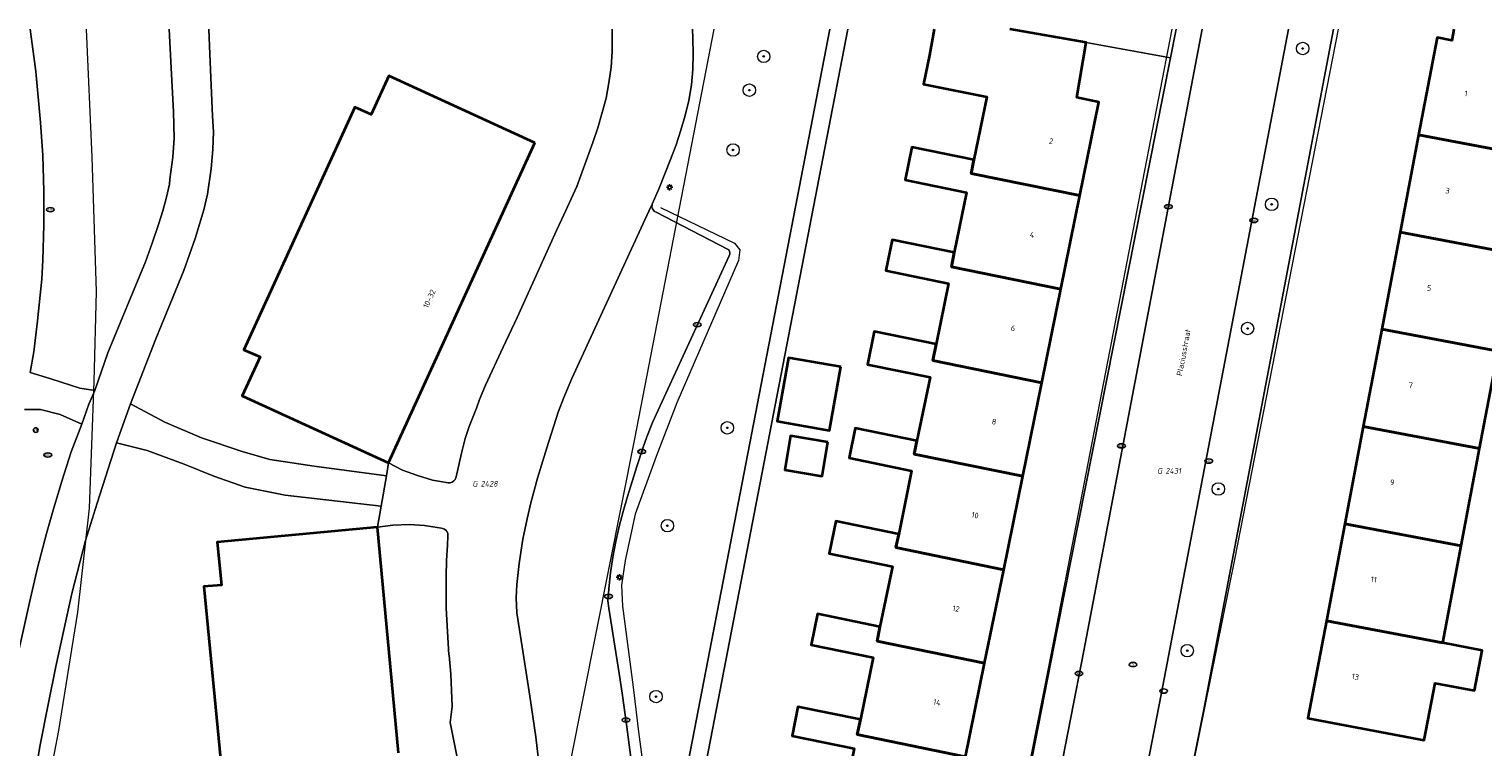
# Model space of a CAD drawing. Header units: metres. Extents: x 253395 to 254027, y 592765 to 593194.
# Tile 166 of 173: x 253682 to 253776, y 593148 to 593194. Entities that reach past the tile are written whole.
import ezdxf
from ezdxf.enums import TextEntityAlignment as Align
from ezdxf.lldxf.tags import DXFTag

# ---------------------------------------------------------------- set-up
doc = ezdxf.new("R2010")
doc.units = ezdxf.units.M
for name, color, linetype, lineweight in [('B-WE-GR-BEPLANTING_CULTUUR_BOSPLANTSOEN-GV', 254, 'Continuous', 18), ('B-WE-GR-BOOM-S', 254, 'Continuous', 25), ('B-WE-GR-HAAG-G', 254, 'GR-HAAG1-SO', 13), ('B-WE-IE-MEUBILAIR-S', 254, 'Continuous', 25), ('B-WE-KG-GRENS_PERCEEL-G', 254, 'KG-PERCEEL-SO', 18), ('B-WE-KG-GRENS_PERCEEL-S', 254, 'Continuous', 25), ('B-WE-OG-BEBOUWING-GV', 254, 'Continuous', 35), ('B-WE-OG-BEBOUWING-T18', 254, 'Continuous', 18), ('B-WE-OG-TERREIN_BEGROEID-GV', 254, 'Continuous', 18), ('B-WE-OG-TERREIN_ERF-GV', 254, 'Continuous', 18), ('B-WE-OG-TOPOGRAFIE-T18', 254, 'Continuous', 18), ('B-WE-VH-HALFVERHARDING_GRAVEL-GV', 254, 'Continuous', 18), ('B-WE-VH-HALFVERHARDING_GRIND-GV', 254, 'Continuous', 18), ('B-WE-VH-OPENVERHARDING-GV', 254, 'Continuous', 18), ('B-WE-VH-OPENVERHARDING_STRAATBAKSTEEN-GV', 254, 'Continuous', 18)]:
    doc.layers.add(name, color=color, linetype=linetype, lineweight=lineweight)
doc.styles.add('NLCS-ISO', font='txt')
doc.styles.add('NLCS-ISO-M200-T18', font='txt', dxfattribs={"height": 0.36})
doc.styles.get("Standard").update_dxf_attribs({"font": 'simplex.shx'})
doc.linetypes.add('GR-HAAG1-SO', pattern='A,6,[176,NLCS.SHX,S=0.125,R=0,X=0,Y=0],-2', length=8)
tags = doc.linetypes.add('KG-PERCEEL-SO', pattern='A,5.5,-2,["P",Standard,S=1.8,R=0,X=-0.5,Y=-0.9],-2,5.5,-2,[5,NLCS.SHX,S=0.75,R=0,X=0,Y=0],-2', length=19).pattern_tags.tags
tags[6] = DXFTag(74, 10)

# ---------------------------------------------------------------- blocks, each defined once
blk = doc.blocks.new('SIE-MEUBILAIR_PAAL_VERKEERSBORD-SO')
blk.add_circle((0, 0), 0.75)
at = {"style": 'NLCS-ISO'}
blk.add_text('vb', height=0.75, dxfattribs=at).set_placement((0, 0.07), align=Align.MIDDLE_CENTER)
blk = doc.blocks.new('SIE-MEUBILAIR_PAAL_LICHTMAST-SO')
for points in [[(-0.62, 0), (-1, 0)], [(-0.71, 0.71), (-0.44, 0.44)], [(0, 1), (0, 0.62)], [(0.44, 0.44), (0.71, 0.71)], [(1, 0), (0.62, 0)], [(-0.71, -0.71), (-0.44, -0.44)], [(0, -0.62), (0, -1)], [(0.44, -0.44), (0.71, -0.71)]]:
    blk.add_lwpolyline(points)
blk.add_circle((0, 0), 0.5)
blk = doc.blocks.new('SIE-MEUBILAIR_PUT_KOLK-SO')
blk.add_ellipse((0, 0), major_axis=(1.25, 0), ratio=0.54)
at = {"style": 'NLCS-ISO'}
blk.add_text('klk', height=0.75, dxfattribs=at).set_placement((0.03, 0), align=Align.MIDDLE_CENTER)
blk = doc.blocks.new('SIE-MEUBILAIR_PUT_RIOOLPUT-SO')
blk.add_ellipse((0, 0), major_axis=(1.25, 0), ratio=0.54)
at = {"style": 'NLCS-ISO'}
blk.add_text('ri', height=0.75, dxfattribs=at).set_placement((-0.04, 0.07), align=Align.MIDDLE_CENTER)
blk = doc.blocks.new('SGR-BOOM_GBKN-SO')
at = {"linetype": 'ByBlock', "lineweight": 18}
h = blk.add_hatch(color=0, dxfattribs=at)
h.dxf.hatch_style = 1
edge = h.paths.add_edge_path()
edge.add_arc((0, 0), 0.25, 0, 360)
at = {"color": 0, "linetype": 'ByBlock', "lineweight": 18}
for radius in [2, 0.25]:
    blk.add_circle((0, 0), radius, dxfattribs=at)
at = {"color": 0, "linetype": 'ByBlock', "lineweight": 18, "style": 'NLCS-ISO'}
blk.add_attdef('SOORT', (2.5, 0), '', height=1.5, dxfattribs=at)
blk = doc.blocks.new('SKG-PERCEELNUMMER-SO')
at = {"style": 'NLCS-ISO', "oblique": 10, "flags": 1}
for tag, p in [('GEMEENTECODE', (0, 2.55)), ('PERCEELGROOTTE', (0, -2.45))]:
    blk.add_attdef(tag, text='', height=1.8, dxfattribs=at).set_placement(p, align=Align.MIDDLE_CENTER)
at = {"style": 'NLCS-ISO', "oblique": 10}
blk.add_attdef('SECTIE', text='', height=1.8, dxfattribs=at).set_placement((-0.5, 0), align=Align.MIDDLE_RIGHT)
blk.add_attdef('PERCEELNUMMER', text='', height=1.8, dxfattribs=at).set_placement((0.5, 0), align=Align.MIDDLE_LEFT)

msp = doc.modelspace()

# ---------------------------------------------------------------- linework, layer by layer
at = {"layer": 'B-WE-GR-BEPLANTING_CULTUUR_BOSPLANTSOEN-GV'}
msp.add_lwpolyline([(253745.129, 593193.865), (253750.04, 593193.01), (253755.442, 593192.017), (253755.808, 593193.865)], dxfattribs=at)
at = {"layer": 'B-WE-GR-HAAG-G'}
msp.add_lwpolyline([(253722.662, 593182.399), (253727.432, 593180.107), (253727.765, 593179.67), (253727.683, 593178.981), (253723.712, 593169.829), (253722.38, 593166.374), (253721.029, 593162.679), (253720.401, 593159.692), (253720.154, 593158.114), (253720.222, 593156.752), (253720.91, 593151.549), (253721.249, 593148.67), (253721.767, 593144.818)], dxfattribs=at)
at = {"layer": 'B-WE-KG-GRENS_PERCEEL-G'}
for points in [[(253682.589, 593141.481), (253683.995, 593148.759), (253685.202, 593156.372), (253685.964, 593163.064), (253686.266, 593171.194), (253686.408, 593176.983), (253686.14, 593185.622), (253685.767, 593193.865)], [(253714.394, 593134.227), (253721.014, 593167.508), (253726.127, 593193.865)], [(253734.406, 593086.189), (253740.257, 593115.577), (253747.647, 593152.96), (253755.552, 593193.865)], [(253743.899, 593082.045), (253747.255, 593097.911), (253753.454, 593129.462), (253759.592, 593159.76), (253766.243, 593193.865)]]:
    msp.add_lwpolyline(points, dxfattribs=at)
at = {"layer": 'B-WE-OG-BEBOUWING-GV'}
for points in [[(253740.252, 593193.865), (253739.96, 593192.186), (253739.58, 593190.332), (253743.65, 593189.498), (253742.82, 593185.45), (253742.642, 593184.584), (253749.617, 593183.154), (253750.84, 593189.167), (253749.421, 593189.457), (253750.04, 593193.01), (253745.129, 593193.865)], [(253773.668, 593193.865), (253773.529, 593193.134), (253772.586, 593193.313), (253771.4, 593187.063), (253778.877, 593185.645), (253780.044, 593191.797), (253781.105, 593191.596), (253781.535, 593193.865)], [(253705.818, 593147.338), (253704.48, 593161.828), (253694.175, 593160.865), (253694.445, 593158.116), (253693.318, 593158.017), (253694.442, 593146.269)]]:
    msp.add_lwpolyline(points, dxfattribs=at)
for points in [[(253714.585, 593186.559), (253705.193, 593190.863), (253704.059, 593188.378), (253703.02, 593188.852), (253695.892, 593173.233), (253696.925, 593172.783), (253695.779, 593170.277), (253705.185, 593165.971)], [(253778.877, 593185.645), (253771.4, 593187.063), (253770.215, 593180.813), (253777.692, 593179.395)], [(253742.82, 593185.45), (253738.823, 593186.269), (253738.392, 593184.166), (253742.345, 593183.356), (253741.554, 593179.496), (253741.367, 593178.581), (253748.395, 593177.141), (253749.617, 593183.154), (253742.642, 593184.584)], [(253777.692, 593179.395), (253770.215, 593180.813), (253769.03, 593174.563), (253776.507, 593173.145)], [(253741.554, 593179.496), (253737.553, 593180.315), (253737.147, 593178.333), (253741.188, 593177.505), (253740.389, 593173.606), (253740.175, 593172.561), (253747.173, 593171.128), (253748.395, 593177.141), (253741.367, 593178.581)], [(253740.389, 593173.606), (253736.408, 593174.422), (253735.974, 593172.305), (253739.996, 593171.481), (253739.156, 593167.384), (253738.984, 593166.543), (253745.95, 593165.115), (253747.173, 593171.128), (253740.175, 593172.561)], [(253776.507, 593173.145), (253769.03, 593174.563), (253767.844, 593168.313), (253775.321, 593166.895)], [(253734.259, 593172.139), (253730.887, 593172.734), (253730.166, 593168.648), (253733.538, 593168.052)], [(253739.156, 593167.384), (253735.188, 593168.197), (253734.798, 593166.29), (253738.813, 593165.468), (253737.978, 593161.395), (253737.799, 593160.522), (253744.728, 593159.102), (253745.95, 593165.115), (253738.984, 593166.543)], [(253775.321, 593166.895), (253767.844, 593168.313), (253766.659, 593162.063), (253774.136, 593160.645)], [(253733.429, 593167.3), (253731.016, 593167.704), (253730.651, 593165.529), (253733.065, 593165.124)], [(253737.978, 593161.395), (253733.932, 593162.225), (253733.506, 593160.147), (253737.571, 593159.314), (253736.776, 593155.438), (253736.585, 593154.508), (253743.505, 593153.088), (253744.728, 593159.102), (253737.799, 593160.522)], [(253774.136, 593160.645), (253766.659, 593162.063), (253765.473, 593155.813), (253772.95, 593154.395)], [(253736.776, 593155.438), (253732.763, 593156.261), (253732.357, 593154.282), (253736.335, 593153.466), (253735.516, 593149.47), (253735.318, 593148.502), (253742.282, 593147.075), (253743.505, 593153.088), (253736.585, 593154.508)], [(253772.95, 593154.395), (253765.473, 593155.813), (253764.288, 593149.563), (253771.765, 593148.145), (253772.461, 593151.815), (253775.002, 593151.333), (253775.491, 593153.913)], [(253735.516, 593149.47), (253731.5, 593150.286), (253731.121, 593148.419), (253735.119, 593147.606), (253734.077, 593142.481), (253741.06, 593141.062), (253742.282, 593147.075), (253735.318, 593148.502)]]:
    msp.add_lwpolyline(points, close=True, dxfattribs=at)
at = {"layer": 'B-WE-OG-TERREIN_BEGROEID-GV'}
for points in [[(253682.151, 593193.865), (253682.505, 593191.129), (253682.812, 593187.863), (253682.959, 593185.738), (253683.02, 593183.447), (253683.024, 593181.285), (253682.962, 593179.008), (253682.892, 593177.784), (253682.627, 593175.104), (253682.38, 593173.102), (253682.149, 593171.774), (253683.485, 593171.375), (253685.335, 593170.785), (253686.294, 593170.62), (253687.148, 593173.052), (253688.357, 593176.005), (253689.551, 593178.904), (253689.991, 593180.109), (253690.405, 593181.3), (253690.671, 593182.175), (253690.905, 593183.051), (253691.111, 593183.892), (253691.135, 593184.216), (253691.328, 593185.623), (253691.406, 593186.859), (253691.365, 593188.543), (253691.194, 593191.785), (253691.091, 593193.865)], [(253693.622, 593193.865), (253693.705, 593192.26), (253693.874, 593188.267), (253693.935, 593187.258), (253693.897, 593186.13), (253693.791, 593184.88), (253693.554, 593183.255), (253693.321, 593182.25), (253692.763, 593180.39), (253692.024, 593178.351), (253690.229, 593173.939), (253688.604, 593169.765), (253690.796, 593168.597), (253693.17, 593167.578), (253695.769, 593166.694), (253697.558, 593166.187), (253700.401, 593165.77), (253705.045, 593165.149), (253705.185, 593165.971), (253706.079, 593165.509), (253707.047, 593165.151), (253708.013, 593164.868), (253708.524, 593164.773), (253709.019, 593164.694), (253709.156, 593164.696), (253709.281, 593164.734), (253709.392, 593164.808), (253709.471, 593164.907), (253709.537, 593165.073), (253709.871, 593166.603), (253710.117, 593167.549), (253710.375, 593168.303), (253710.829, 593169.495), (253711.034, 593170.05), (253711.422, 593170.962), (253712.56, 593173.412), (253713.446, 593175.329), (253715.572, 593180.005), (253715.985, 593180.903), (253716.452, 593181.923), (253717.279, 593183.742), (253718.326, 593186.566), (253718.646, 593187.506), (253718.913, 593188.491), (253719.165, 593189.426), (253719.355, 593190.398), (253719.488, 593191.409), (253719.558, 593192.425), (253719.564, 593193.865)], [(253702.334, 593064.237), (253708.383, 593090.498), (253713.394, 593089.516), (253722.516, 593136.733), (253733.553, 593193.865)], [(253724.717, 593193.865), (253724.744, 593193.288), (253724.774, 593192.277), (253724.745, 593191.262), (253724.652, 593190.285), (253724.48, 593189.281), (253724.246, 593188.312), (253723.977, 593187.363), (253723.665, 593186.43), (253723.308, 593185.48), (253722.943, 593184.551), (253722.583, 593183.631), (253722.125, 593182.617), (253722.118, 593182.415), (253722.162, 593182.304), (253722.215, 593182.217), (253722.282, 593182.145), (253722.387, 593182.086), (253726.971, 593179.717), (253727.05, 593179.662), (253727.108, 593179.569), (253727.131, 593179.48), (253727.131, 593179.385), (253727.087, 593179.278), (253722.163, 593168.56), (253721.793, 593167.638), (253721.539, 593166.926), (253721.138, 593165.733), (253720.544, 593163.818), (253720.266, 593162.852), (253720.017, 593161.873), (253719.789, 593160.911), (253719.594, 593159.904), (253719.458, 593158.91), (253719.375, 593158.089), (253719.289, 593157.105), (253719.347, 593156.636), (253719.595, 593154.995), (253720.072, 593152.016), (253720.224, 593151.018), (253720.477, 593149.158), (253720.816, 593146.536)], [(253681.021, 593152.08), (253682.094, 593156.999), (253682.618, 593159.214), (253683.191, 593161.431), (253683.622, 593162.925), (253684.173, 593164.793), (253684.783, 593166.673), (253685.474, 593168.472), (253684.083, 593169.076), (253682.801, 593169.395), (253681.778, 593169.4)], [(253694.442, 593146.269), (253693.318, 593158.017), (253694.445, 593158.116), (253694.175, 593160.865), (253704.48, 593161.828), (253704.712, 593163.189), (253698.534, 593163.892), (253695.958, 593164.42), (253693.956, 593165.123), (253692.036, 593165.882), (253689.676, 593166.763), (253687.699, 593167.251), (253686.444, 593163.389), (253685.702, 593160.98), (253684.825, 593157.581), (253683.794, 593152.887), (253683.298, 593150.441), (253682.796, 593147.853), (253682.449, 593145.807)]]:
    msp.add_lwpolyline(points, dxfattribs=at)
msp.add_lwpolyline([(253703.02, 593188.852), (253704.059, 593188.378), (253705.193, 593190.863), (253714.585, 593186.559), (253705.185, 593165.971), (253695.779, 593170.277), (253696.925, 593172.783), (253695.892, 593173.233)], close=True, dxfattribs=at)
at = {"layer": 'B-WE-OG-TERREIN_ERF-GV'}
for points in [[(253734.711, 593193.865), (253723.674, 593136.733)], [(253735.119, 593147.606), (253731.121, 593148.419), (253731.5, 593150.286), (253735.516, 593149.47), (253736.335, 593153.466), (253732.357, 593154.282), (253732.763, 593156.261), (253736.776, 593155.438), (253737.571, 593159.314), (253733.506, 593160.147), (253733.932, 593162.225), (253737.978, 593161.395), (253738.813, 593165.468), (253734.798, 593166.29), (253735.188, 593168.197), (253739.156, 593167.384), (253739.996, 593171.481), (253735.974, 593172.305), (253736.408, 593174.422), (253740.389, 593173.606), (253741.188, 593177.505), (253737.147, 593178.333), (253737.553, 593180.315), (253741.554, 593179.496), (253742.345, 593183.356), (253738.392, 593184.166), (253738.823, 593186.269), (253742.82, 593185.45), (253743.65, 593189.498), (253739.58, 593190.332), (253739.96, 593192.186), (253740.252, 593193.865)], [(253765.924, 593193.865), (253757.588, 593150.12), (253756.854, 593146.374), (253778.118, 593142.446), (253781.367, 593158.482), (253784.758, 593175.026), (253785.254, 593177.761), (253782.854, 593178.206), (253783.487, 593181.447), (253785.911, 593181.002), (253788.071, 593193.67), (253786.841, 593193.865)], [(253781.535, 593193.865), (253781.105, 593191.596), (253780.044, 593191.797), (253778.877, 593185.645), (253777.692, 593179.395), (253776.507, 593173.145), (253775.321, 593166.895), (253774.136, 593160.645), (253772.95, 593154.395), (253775.491, 593153.913), (253775.002, 593151.333), (253772.461, 593151.815), (253771.765, 593148.145), (253764.288, 593149.563), (253765.473, 593155.813), (253766.659, 593162.063), (253767.844, 593168.313), (253769.03, 593174.563), (253770.215, 593180.813), (253771.4, 593187.063), (253772.586, 593193.313), (253773.529, 593193.134), (253773.668, 593193.865)], [(253744.556, 593136.733), (253748.166, 593155.229), (253755.442, 593192.017), (253750.04, 593193.01), (253749.421, 593189.457), (253750.84, 593189.167), (253749.617, 593183.154), (253748.395, 593177.141), (253747.173, 593171.128), (253745.95, 593165.115), (253744.728, 593159.102), (253743.505, 593153.088), (253742.282, 593147.075)], [(253710.137, 593144.354), (253709.138, 593149.281), (253709.28, 593150.313), (253709.191, 593152.394), (253709.081, 593153.601), (253709.069, 593153.631), (253708.898, 593156.622), (253708.895, 593158.691), (253708.909, 593159.692), (253708.964, 593160.677), (253708.996, 593161.289), (253708.988, 593161.455), (253708.921, 593161.6), (253708.783, 593161.71), (253708.588, 593161.781), (253708.024, 593161.865), (253707.5, 593161.956), (253706.513, 593162.008), (253705.469, 593161.962), (253704.48, 593161.828), (253705.818, 593147.338)]]:
    msp.add_lwpolyline(points, dxfattribs=at)
for points in [[(253730.887, 593172.734), (253734.259, 593172.139), (253733.538, 593168.052), (253730.166, 593168.648)], [(253731.016, 593167.704), (253733.429, 593167.3), (253733.065, 593165.124), (253730.651, 593165.529)]]:
    msp.add_lwpolyline(points, close=True, dxfattribs=at)
at = {"layer": 'B-WE-VH-HALFVERHARDING_GRAVEL-GV'}
msp.add_lwpolyline([(253681.778, 593169.4), (253682.801, 593169.395), (253684.083, 593169.076), (253685.474, 593168.472), (253685.915, 593169.757), (253686.294, 593170.62), (253685.335, 593170.785), (253683.485, 593171.375), (253682.149, 593171.774), (253682.38, 593173.102), (253682.627, 593175.104), (253682.892, 593177.784), (253682.962, 593179.008), (253683.024, 593181.285), (253683.02, 593183.447), (253682.959, 593185.738), (253682.812, 593187.863), (253682.505, 593191.129), (253682.151, 593193.865)], dxfattribs=at)
at = {"layer": 'B-WE-VH-HALFVERHARDING_GRIND-GV'}
for points in [[(253691.091, 593193.865), (253691.194, 593191.785), (253691.365, 593188.543), (253691.406, 593186.859), (253691.328, 593185.623), (253691.135, 593184.216), (253691.111, 593183.892), (253690.905, 593183.051), (253690.671, 593182.175), (253690.405, 593181.3), (253689.991, 593180.109), (253689.551, 593178.904), (253688.357, 593176.005), (253687.148, 593173.052), (253686.294, 593170.62), (253685.915, 593169.757), (253685.474, 593168.472), (253684.783, 593166.673), (253684.173, 593164.793), (253683.622, 593162.925), (253683.191, 593161.431), (253682.618, 593159.214), (253682.094, 593156.999), (253681.021, 593152.08)], [(253682.449, 593145.807), (253682.796, 593147.853), (253683.298, 593150.441), (253683.794, 593152.887), (253684.825, 593157.581), (253685.702, 593160.98), (253686.444, 593163.389), (253687.699, 593167.251), (253688.604, 593169.765), (253690.229, 593173.939), (253692.024, 593178.351), (253692.763, 593180.39), (253693.321, 593182.25), (253693.554, 593183.255), (253693.791, 593184.88), (253693.897, 593186.13), (253693.935, 593187.258), (253693.874, 593188.267), (253693.705, 593192.26), (253693.622, 593193.865)]]:
    msp.add_lwpolyline(points, dxfattribs=at)
msp.add_lwpolyline([(253688.604, 593169.765), (253687.699, 593167.251), (253689.676, 593166.763), (253692.036, 593165.882), (253693.956, 593165.123), (253695.958, 593164.42), (253698.534, 593163.892), (253704.712, 593163.189), (253705.045, 593165.149), (253700.401, 593165.77), (253697.558, 593166.187), (253695.769, 593166.694), (253693.17, 593167.578), (253690.796, 593168.597)], close=True, dxfattribs=at)
at = {"layer": 'B-WE-VH-OPENVERHARDING-GV'}
for points in [[(253733.553, 593193.865), (253722.516, 593136.733), (253713.394, 593089.516), (253734.571, 593085.777), (253734.578, 593085.81), (253734.782, 593086.703), (253734.818, 593086.887), (253714.729, 593090.434), (253723.674, 593136.733), (253734.711, 593193.865)], [(253755.808, 593193.865), (253755.442, 593192.017), (253748.166, 593155.229), (253744.556, 593136.733), (253743.06, 593129.068), (253734.818, 593086.887), (253734.782, 593086.703), (253734.578, 593085.81), (253734.571, 593085.777), (253728.801, 593059.312)], [(253757.491, 593193.865), (253749.885, 593153.89), (253746.549, 593136.733), (253744.816, 593127.819), (253736.661, 593086.261), (253730.426, 593059.445)], [(253730.426, 593059.445), (253736.661, 593086.261), (253744.816, 593127.819), (253746.549, 593136.733), (253749.885, 593153.89), (253757.491, 593193.865)], [(253763.031, 593193.865), (253754.855, 593151.078), (253752.063, 593136.733), (253750.347, 593127.913), (253741.854, 593084.579), (253736.223, 593060.499)], [(253736.223, 593060.499), (253741.854, 593084.579), (253750.347, 593127.913), (253752.063, 593136.733), (253754.855, 593151.078), (253763.031, 593193.865)], [(253737.953, 593055.262), (253744.137, 593081.812), (253744.549, 593083.611), (253745.179, 593086.69), (253753.122, 593127.338), (253754.964, 593136.733), (253756.578, 593144.97), (253756.854, 593146.374), (253757.588, 593150.12), (253765.924, 593193.865)]]:
    msp.add_lwpolyline(points, dxfattribs=at)
at = {"layer": 'B-WE-VH-OPENVERHARDING_STRAATBAKSTEEN-GV'}
for points in [[(253719.564, 593193.865), (253719.558, 593192.425), (253719.488, 593191.409), (253719.355, 593190.398), (253719.165, 593189.426), (253718.913, 593188.491), (253718.646, 593187.506), (253718.326, 593186.566), (253717.279, 593183.742), (253716.452, 593181.923), (253715.985, 593180.903), (253715.572, 593180.005), (253713.446, 593175.329), (253712.56, 593173.412), (253711.422, 593170.962), (253711.034, 593170.05), (253710.829, 593169.495), (253710.375, 593168.303), (253710.117, 593167.549), (253709.871, 593166.603), (253709.537, 593165.073), (253709.471, 593164.907), (253709.392, 593164.808), (253709.281, 593164.734), (253709.156, 593164.696), (253709.019, 593164.694), (253708.524, 593164.773), (253708.013, 593164.868), (253707.047, 593165.151), (253706.079, 593165.509), (253705.185, 593165.971), (253705.045, 593165.149), (253704.712, 593163.189), (253704.48, 593161.828), (253705.469, 593161.962), (253706.513, 593162.008), (253707.5, 593161.956), (253708.024, 593161.865), (253708.588, 593161.781), (253708.783, 593161.71), (253708.921, 593161.6), (253708.988, 593161.455), (253708.996, 593161.289), (253708.964, 593160.677), (253708.909, 593159.692), (253708.895, 593158.691), (253708.898, 593156.622), (253709.069, 593153.631), (253709.081, 593153.601), (253709.191, 593152.394), (253709.28, 593150.313), (253709.138, 593149.281), (253710.137, 593144.354)], [(253714.956, 593145.741), (253714.646, 593148.358), (253714.271, 593150.967), (253713.873, 593153.462), (253713.425, 593156.326), (253713.388, 593157.287), (253713.436, 593158.157), (253713.577, 593159.511), (253713.825, 593161.066), (253714.086, 593162.37), (253714.338, 593163.412), (253714.762, 593164.994), (253715.36, 593166.944), (253716.095, 593169.226), (253716.453, 593170.18), (253716.96, 593171.396), (253717.588, 593172.738), (253721.915, 593182.15), (253722.125, 593182.617), (253722.583, 593183.631), (253722.943, 593184.551), (253723.308, 593185.48), (253723.665, 593186.43), (253723.977, 593187.363), (253724.246, 593188.312), (253724.48, 593189.281), (253724.652, 593190.285), (253724.745, 593191.262), (253724.774, 593192.277), (253724.744, 593193.288), (253724.717, 593193.865)], [(253720.816, 593146.536), (253720.477, 593149.158), (253720.224, 593151.018), (253720.072, 593152.016), (253719.595, 593154.995), (253719.347, 593156.636), (253719.289, 593157.105), (253719.375, 593158.089), (253719.458, 593158.91), (253719.594, 593159.904), (253719.789, 593160.911), (253720.017, 593161.873), (253720.266, 593162.852), (253720.544, 593163.818), (253721.138, 593165.733), (253721.539, 593166.926), (253721.793, 593167.638), (253722.163, 593168.56), (253727.087, 593179.278), (253727.131, 593179.385), (253727.131, 593179.48), (253727.108, 593179.569), (253727.05, 593179.662), (253726.971, 593179.717), (253722.387, 593182.086), (253722.282, 593182.145), (253722.215, 593182.217), (253722.162, 593182.304), (253722.118, 593182.415), (253722.125, 593182.617), (253721.915, 593182.15), (253717.588, 593172.738), (253716.96, 593171.396), (253716.453, 593170.18), (253716.095, 593169.226), (253715.36, 593166.944), (253714.762, 593164.994), (253714.338, 593163.412), (253714.086, 593162.37), (253713.825, 593161.066), (253713.577, 593159.511), (253713.436, 593158.157), (253713.388, 593157.287), (253713.425, 593156.326), (253713.873, 593153.462), (253714.271, 593150.967), (253714.646, 593148.358), (253714.956, 593145.741)]]:
    msp.add_lwpolyline(points, dxfattribs=at)

# ---------------------------------------------------------------- block references
at = {"layer": 'B-WE-GR-BOOM-S', "xscale": 0.2, "yscale": 0.2, "zscale": 0.2}
for p in [(253729.304, 593192.105), (253763.949, 593192.615), (253728.382, 593189.935), (253727.333, 593186.092), (253761.952, 593182.596), (253760.408, 593174.611), (253726.961, 593168.227), (253758.525, 593164.291), (253723.112, 593161.931), (253756.529, 593153.896), (253722.381, 593150.945)]:
    msp.add_blockref('SGR-BOOM_GBKN-SO', p, dxfattribs=at)
at = {"layer": 'B-WE-IE-MEUBILAIR-S', "xscale": 0.2, "yscale": 0.2, "zscale": 0.2}
for name, p in [('SIE-MEUBILAIR_PAAL_LICHTMAST-SO', (253723.254, 593183.693)), ('SIE-MEUBILAIR_PUT_KOLK-SO', (253683.447, 593182.257)), ('SIE-MEUBILAIR_PUT_KOLK-SO', (253755.32, 593182.446)), ('SIE-MEUBILAIR_PUT_KOLK-SO', (253760.813, 593181.561)), ('SIE-MEUBILAIR_PUT_KOLK-SO', (253725.036, 593174.859)), ('SIE-MEUBILAIR_PAAL_VERKEERSBORD-SO', (253682.509, 593168.084)), ('SIE-MEUBILAIR_PUT_KOLK-SO', (253683.282, 593166.482)), ('SIE-MEUBILAIR_PUT_KOLK-SO', (253721.463, 593166.701)), ('SIE-MEUBILAIR_PUT_KOLK-SO', (253752.302, 593167.067)), ('SIE-MEUBILAIR_PUT_KOLK-SO', (253757.913, 593166.087)), ('SIE-MEUBILAIR_PAAL_LICHTMAST-SO', (253720.028, 593158.617)), ('SIE-MEUBILAIR_PUT_KOLK-SO', (253719.326, 593157.384)), ('SIE-MEUBILAIR_PUT_KOLK-SO', (253749.567, 593152.43)), ('SIE-MEUBILAIR_PUT_RIOOLPUT-SO', (253753.037, 593153.007)), ('SIE-MEUBILAIR_PUT_KOLK-SO', (253755.012, 593151.3)), ('SIE-MEUBILAIR_PUT_KOLK-SO', (253720.453, 593149.439))]:
    msp.add_blockref(name, p, dxfattribs=at)
at = {"layer": 'B-WE-KG-GRENS_PERCEEL-S', "xscale": 0.2, "yscale": 0.2, "zscale": 0.2}
for p, values in [((253755.025, 593165.46), {'PERCEELNUMMER': '2431', 'SECTIE': 'G'}), ((253711.006, 593164.629), {'PERCEELNUMMER': '2428', 'SECTIE': 'G'})]:
    msp.add_blockref('SKG-PERCEELNUMMER-SO', p, dxfattribs=at).add_auto_attribs(values)

# ---------------------------------------------------------------- texts
at = {"layer": 'B-WE-OG-BEBOUWING-T18', "style": 'NLCS-ISO-M200-T18'}
for s, rotation, p in [('1', 349.3, (253774.449, 593189.722)), ('2', 348.5, (253747.779, 593186.659)), ('3', 349.3, (253773.264, 593183.472)), ('4', 348.5, (253746.556, 593180.645)), ('10-32', 65.5, (253707.806, 593176.528)), ('5', 349.3, (253772.079, 593177.222)), ('6', 348.5, (253745.334, 593174.632)), ('7', 349.3, (253770.893, 593170.972)), ('8', 348.5, (253744.112, 593168.62)), ('9', 349.3, (253769.708, 593164.722)), ('10', 348.5, (253742.889, 593162.606)), ('11', 349.3, (253768.522, 593158.472)), ('12', 348.5, (253741.667, 593156.593)), ('13', 349.3, (253767.337, 593152.222)), ('14', 348.5, (253740.444, 593150.58))]:
    msp.add_text(s, height=0.36, rotation=rotation, dxfattribs=at).set_placement(p, align=Align.MIDDLE)
at = {"layer": 'B-WE-OG-TOPOGRAFIE-T18', "style": 'NLCS-ISO-M200-T18'}
msp.add_text('Placiusstraat', height=0.36, rotation=79.2, dxfattribs=at).set_placement((253756.295, 593173.069), align=Align.MIDDLE)

doc.saveas('drawing.dxf')
